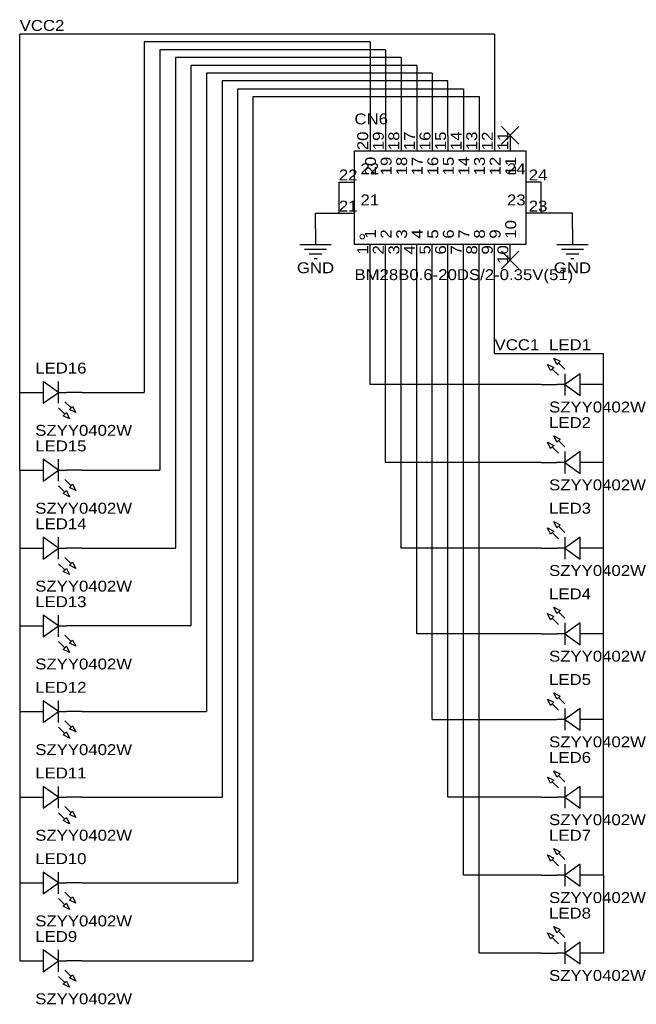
# Model space of a CAD drawing. Header units: millimetres. Extents: x 103 to 203, y 18 to 179.
import ezdxf
from ezdxf.enums import TextEntityAlignment as Align

# ---------------------------------------------------------------- set-up
doc = ezdxf.new("R2010")
doc.units = ezdxf.units.MM
doc.header["$MEASUREMENT"] = 0
doc.styles.get("Standard").update_dxf_attribs({"font": 'arial.ttf'})

msp = doc.modelspace()

# ---------------------------------------------------------------- linework, layer by layer
at = {"color": 1, "true_color": 0x008800}
for points in [[(102.87, 118.11), (102.87, 176.53)], [(180.34, 176.53), (102.87, 176.53)], [(123.19, 175.26), (123.19, 118.11)], [(160.02, 175.26), (123.19, 175.26)], [(160.02, 175.26), (160.02, 160.02)], [(180.34, 176.53), (180.34, 160.02)], [(125.73, 173.99), (125.73, 105.41)], [(162.56, 173.99), (125.73, 173.99)], [(162.56, 173.99), (162.56, 160.02)], [(128.27, 172.72), (128.27, 92.71)], [(165.1, 172.72), (128.27, 172.72)], [(165.1, 172.72), (165.1, 160.02)], [(130.81, 171.45), (130.81, 80.01)], [(167.64, 171.45), (130.81, 171.45)], [(167.64, 171.45), (167.64, 160.02)], [(133.35, 170.18), (133.35, 66.04)], [(170.18, 170.18), (133.35, 170.18)], [(135.89, 168.91), (135.89, 52.07)], [(172.72, 168.91), (135.89, 168.91)], [(170.18, 170.18), (170.18, 160.02)], [(172.72, 160.02), (172.72, 168.91)], [(138.43, 38.1), (138.43, 167.64)], [(138.43, 167.64), (175.26, 167.64)], [(175.26, 167.64), (175.26, 160.02)], [(140.97, 25.4), (140.97, 166.37)], [(140.97, 166.37), (177.8, 166.37)], [(177.8, 166.37), (177.8, 160.02)], [(154.94, 152.4), (154.94, 147.32)], [(187.96, 147.32), (187.96, 152.4)], [(151.13, 147.32), (154.94, 147.32)], [(151.13, 144.78), (151.13, 147.32)], [(193.04, 147.32), (187.96, 147.32)], [(193.04, 144.78), (193.04, 147.32)], [(160.02, 119.38), (160.02, 139.7)], [(162.56, 106.68), (162.56, 139.7)], [(165.1, 92.71), (165.1, 139.7)], [(167.64, 78.74), (167.64, 139.7)], [(170.18, 64.77), (170.18, 139.7)], [(172.72, 52.07), (172.72, 139.7)], [(175.26, 39.37), (175.26, 139.7)], [(177.8, 26.67), (177.8, 139.7)], [(180.34, 124.46), (180.34, 139.7)], [(180.34, 124.46), (198.12, 124.46)], [(198.12, 119.38), (198.12, 124.46)], [(187.96, 119.38), (160.02, 119.38)], [(198.12, 106.68), (198.12, 119.38)], [(102.87, 105.41), (102.87, 118.11)], [(113.03, 118.11), (123.19, 118.11)], [(187.96, 106.68), (162.56, 106.68)], [(198.12, 92.71), (198.12, 106.68)], [(102.87, 105.41), (102.87, 92.71)], [(113.03, 105.41), (125.73, 105.41)], [(102.87, 92.71), (102.87, 80.01)], [(113.03, 92.71), (128.27, 92.71)], [(187.96, 92.71), (165.1, 92.71)], [(198.12, 78.74), (198.12, 92.71)], [(102.87, 80.01), (102.87, 66.04)], [(130.81, 80.01), (113.03, 80.01)], [(187.96, 78.74), (167.64, 78.74)], [(198.12, 64.77), (198.12, 78.74)], [(102.87, 66.04), (102.87, 52.07)], [(113.03, 66.04), (133.35, 66.04)], [(170.18, 64.77), (187.96, 64.77)], [(198.12, 52.07), (198.12, 64.77)], [(102.87, 52.07), (102.87, 38.1)], [(113.03, 52.07), (135.89, 52.07)], [(187.96, 52.07), (172.72, 52.07)], [(198.12, 39.37), (198.12, 52.07)], [(187.96, 39.37), (175.26, 39.37)], [(198.12, 39.37), (198.12, 26.67)], [(102.87, 38.1), (102.87, 25.4)], [(113.03, 38.1), (138.43, 38.1)], [(187.96, 26.67), (177.8, 26.67)], [(113.03, 25.4), (140.97, 25.4)]]:
    msp.add_lwpolyline(points, dxfattribs=at)
at = {"color": 1, "true_color": 0x999999}
for points in [[(184.32, 161.46), (181.44, 158.58)], [(181.44, 161.46), (184.32, 158.58)], [(184.32, 141.14), (181.44, 138.26)], [(181.44, 141.14), (184.32, 138.26)]]:
    msp.add_lwpolyline(points, dxfattribs=at)
at = {"color": 1, "true_color": 0x880000}
for points in [[(160.02, 160.02), (160.02, 157.48)], [(162.56, 160.02), (162.56, 157.48)], [(165.1, 160.02), (165.1, 157.48)], [(167.64, 160.02), (167.64, 157.48)], [(170.18, 160.02), (170.18, 157.48)], [(172.72, 160.02), (172.72, 157.48)], [(175.26, 160.02), (175.26, 157.48)], [(177.8, 160.02), (177.8, 157.48)], [(180.34, 160.02), (180.34, 157.48)], [(182.88, 160.02), (182.88, 157.48)], [(154.94, 152.4), (157.48, 152.4)], [(187.96, 152.4), (185.42, 152.4)], [(154.94, 147.32), (157.48, 147.32)], [(187.96, 147.32), (185.42, 147.32)], [(151.13, 144.78), (151.13, 142.24)], [(193.04, 144.78), (193.04, 142.24)], [(160.02, 139.7), (160.02, 142.24)], [(162.56, 139.7), (162.56, 142.24)], [(165.1, 139.7), (165.1, 142.24)], [(167.64, 139.7), (167.64, 142.24)], [(170.18, 139.7), (170.18, 142.24)], [(172.72, 139.7), (172.72, 142.24)], [(175.26, 139.7), (175.26, 142.24)], [(177.8, 139.7), (177.8, 142.24)], [(180.34, 139.7), (180.34, 142.24)], [(182.88, 139.7), (182.88, 142.24)], [(187.96, 119.38), (190.5, 119.38)], [(198.12, 119.38), (195.58, 119.38)], [(102.87, 118.11), (105.41, 118.11)], [(113.03, 118.11), (110.49, 118.11)], [(187.96, 106.68), (190.5, 106.68)], [(198.12, 106.68), (195.58, 106.68)], [(102.87, 105.41), (105.41, 105.41)], [(113.03, 105.41), (110.49, 105.41)], [(102.87, 92.71), (105.41, 92.71)], [(113.03, 92.71), (110.49, 92.71)], [(187.96, 92.71), (190.5, 92.71)], [(198.12, 92.71), (195.58, 92.71)], [(102.87, 80.01), (105.41, 80.01)], [(113.03, 80.01), (110.49, 80.01)], [(187.96, 78.74), (190.5, 78.74)], [(198.12, 78.74), (195.58, 78.74)], [(102.87, 66.04), (105.41, 66.04)], [(113.03, 66.04), (110.49, 66.04)], [(187.96, 64.77), (190.5, 64.77)], [(198.12, 64.77), (195.58, 64.77)], [(102.87, 52.07), (105.41, 52.07)], [(113.03, 52.07), (110.49, 52.07)], [(187.96, 52.07), (190.5, 52.07)], [(198.12, 52.07), (195.58, 52.07)], [(187.96, 39.37), (190.5, 39.37)], [(198.12, 39.37), (195.58, 39.37)], [(102.87, 38.1), (105.41, 38.1)], [(113.03, 38.1), (110.49, 38.1)], [(187.96, 26.67), (190.5, 26.67)], [(198.12, 26.67), (195.58, 26.67)], [(102.87, 25.4), (105.41, 25.4)], [(113.03, 25.4), (110.49, 25.4)]]:
    msp.add_lwpolyline(points, dxfattribs=at)
at = {"color": 1, "true_color": 0xa00000}
for points in [[(157.48, 142.24), (157.48, 157.48), (185.42, 157.48), (185.42, 142.24)], [(189.99, 123.7), (191.01, 123.19), (190.5, 122.68)], [(188.98, 122.68), (189.99, 122.17), (189.48, 121.67)], [(194.31, 121.16), (191.77, 119.38), (194.31, 117.6)], [(106.68, 116.33), (109.22, 118.11), (106.68, 119.89)], [(112.01, 114.81), (111, 115.32), (111.51, 115.82)], [(111, 113.79), (109.98, 114.3), (110.49, 114.81)], [(189.99, 111), (191.01, 110.49), (190.5, 109.98)], [(188.98, 109.98), (189.99, 109.47), (189.48, 108.97)], [(194.31, 108.46), (191.77, 106.68), (194.31, 104.9)], [(106.68, 103.63), (109.22, 105.41), (106.68, 107.19)], [(112.01, 102.11), (111, 102.62), (111.51, 103.12)], [(111, 101.09), (109.98, 101.6), (110.49, 102.11)], [(189.99, 97.03), (191.01, 96.52), (190.5, 96.01)], [(188.98, 96.01), (189.99, 95.5), (189.48, 95)], [(106.68, 90.93), (109.22, 92.71), (106.68, 94.49)], [(194.31, 94.49), (191.77, 92.71), (194.31, 90.93)], [(112.01, 89.41), (111, 89.92), (111.51, 90.42)], [(111, 88.39), (109.98, 88.9), (110.49, 89.41)], [(188.98, 82.04), (189.99, 81.53), (189.48, 81.03)], [(189.99, 83.06), (191.01, 82.55), (190.5, 82.04)], [(106.68, 78.23), (109.22, 80.01), (106.68, 81.79)], [(194.31, 80.52), (191.77, 78.74), (194.31, 76.96)], [(112.01, 76.71), (111, 77.22), (111.51, 77.72)], [(111, 75.69), (109.98, 76.2), (110.49, 76.71)], [(189.99, 69.09), (191.01, 68.58), (190.5, 68.07)], [(106.68, 64.26), (109.22, 66.04), (106.68, 67.82)], [(188.98, 68.07), (189.99, 67.56), (189.48, 67.06)], [(194.31, 66.55), (191.77, 64.77), (194.31, 62.99)], [(111, 61.72), (109.98, 62.23), (110.49, 62.74)], [(112.01, 62.74), (111, 63.25), (111.51, 63.75)], [(189.99, 56.39), (191.01, 55.88), (190.5, 55.37)], [(188.98, 55.37), (189.99, 54.86), (189.48, 54.36)], [(106.68, 50.29), (109.22, 52.07), (106.68, 53.85)], [(194.31, 53.85), (191.77, 52.07), (194.31, 50.29)], [(112.01, 48.77), (111, 49.28), (111.51, 49.78)], [(111, 47.75), (109.98, 48.26), (110.49, 48.77)], [(189.99, 43.69), (191.01, 43.18), (190.5, 42.67)], [(188.98, 42.67), (189.99, 42.16), (189.48, 41.66)], [(194.31, 41.15), (191.77, 39.37), (194.31, 37.59)], [(106.68, 36.32), (109.22, 38.1), (106.68, 39.88)], [(112.01, 34.8), (111, 35.31), (111.51, 35.81)], [(111, 33.78), (109.98, 34.29), (110.49, 34.8)], [(189.99, 30.99), (191.01, 30.48), (190.5, 29.97)], [(188.98, 29.97), (189.99, 29.46), (189.48, 28.96)], [(194.31, 28.45), (191.77, 26.67), (194.31, 24.89)], [(106.68, 23.62), (109.22, 25.4), (106.68, 27.18)], [(112.01, 22.1), (111, 22.61), (111.51, 23.11)], [(111, 21.08), (109.98, 21.59), (110.49, 22.1)]]:
    msp.add_lwpolyline(points, close=True, dxfattribs=at)
for points in [[(148.59, 142.24), (153.67, 142.24)], [(149.35, 141.48), (152.91, 141.48)], [(190.5, 142.24), (195.58, 142.24)], [(191.26, 141.48), (194.82, 141.48)], [(150.11, 140.72), (152.15, 140.72)], [(150.88, 139.95), (151.38, 139.95)], [(192.02, 140.72), (194.06, 140.72)], [(192.79, 139.95), (193.29, 139.95)], [(191.77, 121.92), (190.75, 122.94)], [(190.75, 120.9), (189.74, 121.92)], [(191.77, 121.16), (191.77, 117.6)], [(109.22, 116.33), (109.22, 119.89)], [(191.77, 119.38), (190.5, 119.38)], [(195.58, 119.38), (194.31, 119.38)], [(105.41, 118.11), (106.68, 118.11)], [(109.22, 118.11), (110.49, 118.11)], [(110.24, 116.59), (111.25, 115.57)], [(109.22, 115.57), (110.24, 114.55)], [(190.75, 108.2), (189.74, 109.22)], [(191.77, 109.22), (190.75, 110.24)], [(191.77, 108.46), (191.77, 104.9)], [(109.22, 103.63), (109.22, 107.19)], [(191.77, 106.68), (190.5, 106.68)], [(195.58, 106.68), (194.31, 106.68)], [(105.41, 105.41), (106.68, 105.41)], [(109.22, 105.41), (110.49, 105.41)], [(109.22, 102.87), (110.24, 101.85)], [(110.24, 103.89), (111.25, 102.87)], [(190.75, 94.23), (189.74, 95.25)], [(191.77, 95.25), (190.75, 96.27)], [(109.22, 90.93), (109.22, 94.49)], [(191.77, 94.49), (191.77, 90.93)], [(105.41, 92.71), (106.68, 92.71)], [(109.22, 92.71), (110.49, 92.71)], [(191.77, 92.71), (190.5, 92.71)], [(195.58, 92.71), (194.31, 92.71)], [(109.22, 90.17), (110.24, 89.15)], [(110.24, 91.19), (111.25, 90.17)], [(191.77, 81.28), (190.75, 82.3)], [(109.22, 78.23), (109.22, 81.79)], [(190.75, 80.26), (189.74, 81.28)], [(191.77, 80.52), (191.77, 76.96)], [(105.41, 80.01), (106.68, 80.01)], [(109.22, 80.01), (110.49, 80.01)], [(191.77, 78.74), (190.5, 78.74)], [(195.58, 78.74), (194.31, 78.74)], [(109.22, 77.47), (110.24, 76.45)], [(110.24, 78.49), (111.25, 77.47)], [(109.22, 64.26), (109.22, 67.82)], [(191.77, 67.31), (190.75, 68.33)], [(105.41, 66.04), (106.68, 66.04)], [(109.22, 66.04), (110.49, 66.04)], [(190.75, 66.29), (189.74, 67.31)], [(191.77, 66.55), (191.77, 62.99)], [(110.24, 64.52), (111.25, 63.5)], [(191.77, 64.77), (190.5, 64.77)], [(195.58, 64.77), (194.31, 64.77)], [(109.22, 63.5), (110.24, 62.48)], [(190.75, 53.59), (189.74, 54.61)], [(191.77, 54.61), (190.75, 55.63)], [(109.22, 50.29), (109.22, 53.85)], [(191.77, 53.85), (191.77, 50.29)], [(105.41, 52.07), (106.68, 52.07)], [(109.22, 52.07), (110.49, 52.07)], [(191.77, 52.07), (190.5, 52.07)], [(195.58, 52.07), (194.31, 52.07)], [(110.24, 50.55), (111.25, 49.53)], [(109.22, 49.53), (110.24, 48.51)], [(190.75, 40.89), (189.74, 41.91)], [(191.77, 41.91), (190.75, 42.93)], [(191.77, 41.15), (191.77, 37.59)], [(109.22, 36.32), (109.22, 39.88)], [(191.77, 39.37), (190.5, 39.37)], [(195.58, 39.37), (194.31, 39.37)], [(105.41, 38.1), (106.68, 38.1)], [(109.22, 38.1), (110.49, 38.1)], [(109.22, 35.56), (110.24, 34.54)], [(110.24, 36.58), (111.25, 35.56)], [(190.75, 28.19), (189.74, 29.21)], [(191.77, 29.21), (190.75, 30.23)], [(191.77, 28.45), (191.77, 24.89)], [(109.22, 23.62), (109.22, 27.18)], [(191.77, 26.67), (190.5, 26.67)], [(195.58, 26.67), (194.31, 26.67)], [(105.41, 25.4), (106.68, 25.4)], [(109.22, 25.4), (110.49, 25.4)], [(109.22, 22.86), (110.24, 21.84)], [(110.24, 23.88), (111.25, 22.86)]]:
    msp.add_lwpolyline(points, dxfattribs=at)
at = {"color": 1, "lineweight": 0, "true_color": 0xa00000}
msp.add_circle((158.75, 143.51), 0.381, dxfattribs=at)

# ---------------------------------------------------------------- texts
at = {"color": 1, "true_color": 0x0000ff, "width": 1.1}
for s, p in [('VCC2', (102.87, 176.53)), ('BM28B0.6-20DS/2-0.35V(51)', (157.48, 135.89)), ('VCC1', (180.34, 124.46)), ('SZYY0402W', (189.23, 114.3)), ('SZYY0402W', (105.41, 110.49)), ('SZYY0402W', (189.23, 101.6)), ('SZYY0402W', (105.41, 97.79)), ('SZYY0402W', (189.23, 87.63)), ('SZYY0402W', (105.41, 85.09)), ('SZYY0402W', (189.23, 73.66)), ('SZYY0402W', (105.41, 72.39)), ('SZYY0402W', (189.23, 59.69)), ('SZYY0402W', (105.41, 58.42)), ('SZYY0402W', (189.23, 46.99)), ('SZYY0402W', (105.41, 44.45)), ('SZYY0402W', (189.23, 34.29)), ('SZYY0402W', (105.41, 30.48)), ('SZYY0402W', (189.23, 21.59)), ('SZYY0402W', (105.41, 17.78))]:
    msp.add_text(s, height=1.778, dxfattribs=at).set_placement(p, align=Align.BOTTOM_LEFT)
at = {"color": 1, "true_color": 0x000080, "width": 1.1}
for s, p in [('CN6', (157.48, 161.29)), ('LED1', (189.23, 124.46)), ('LED16', (105.41, 120.65)), ('LED2', (189.23, 111.76)), ('LED15', (105.41, 107.95)), ('LED3', (189.23, 97.79)), ('LED14', (105.41, 95.25)), ('LED4', (189.23, 83.82)), ('LED13', (105.41, 82.55)), ('LED12', (105.41, 68.58)), ('LED5', (189.23, 69.85)), ('LED6', (189.23, 57.15)), ('LED11', (105.41, 54.61)), ('LED7', (189.23, 44.45)), ('LED10', (105.41, 40.64)), ('LED8', (189.23, 31.75)), ('LED9', (105.41, 27.94))]:
    msp.add_text(s, height=1.778, dxfattribs=at).set_placement(p, align=Align.BOTTOM_LEFT)
at = {"color": 1, "true_color": 0x000000, "width": 1.1}
for s, height, p in [('20', 1.778, (160.25, 157.61)), ('19', 1.778, (162.79, 157.61)), ('18', 1.778, (165.33, 157.61)), ('17', 1.778, (167.87, 157.61)), ('16', 1.778, (170.41, 157.61)), ('15', 1.778, (172.95, 157.61)), ('14', 1.778, (175.49, 157.61)), ('13', 1.778, (178.03, 157.61)), ('12', 1.778, (180.57, 157.61)), ('11', 1.778, (183.11, 157.61)), ('4', 1.78, (169.14, 143.18)), ('6', 1.78, (174.22, 143.18)), ('7', 1.78, (176.76, 143.18)), ('8', 1.78, (179.3, 143.18)), ('10', 1.778, (184.38, 143.18)), ('1', 1.78, (161.52, 143.18)), ('2', 1.78, (164.06, 143.18)), ('3', 1.78, (166.6, 143.18)), ('5', 1.78, (171.68, 143.18)), ('9', 1.78, (181.84, 143.18))]:
    msp.add_text(s, height=height, rotation=90, dxfattribs=at).set_placement(p, align=Align.BOTTOM_LEFT)
for s, height, p in [('20', 1.778, (161.52, 156.54)), ('19', 1.778, (164.06, 156.54)), ('18', 1.778, (166.6, 156.54)), ('17', 1.778, (169.14, 156.54)), ('16', 1.778, (171.68, 156.54)), ('15', 1.778, (174.22, 156.54)), ('14', 1.778, (176.76, 156.54)), ('13', 1.778, (179.3, 156.54)), ('12', 1.778, (181.84, 156.54)), ('11', 1.778, (184.38, 156.54)), ('1', 1.78, (160.25, 142.11)), ('2', 1.78, (162.79, 142.11)), ('3', 1.78, (165.33, 142.11)), ('4', 1.78, (167.87, 142.11)), ('5', 1.78, (170.41, 142.11)), ('6', 1.78, (172.95, 142.11)), ('7', 1.78, (175.49, 142.11)), ('8', 1.78, (178.03, 142.11)), ('9', 1.78, (180.57, 142.11)), ('10', 1.778, (183.11, 142.11))]:
    msp.add_text(s, height=height, rotation=90, dxfattribs=at).set_placement(p, align=Align.BOTTOM_RIGHT)
for s, p in [('22', (157.97, 152.15)), ('24', (185.4, 153.16)), ('21', (157.97, 147.07)), ('23', (185.4, 148.08))]:
    msp.add_text(s, height=1.778, dxfattribs=at).set_placement(p, align=Align.BOTTOM_RIGHT)
for s, p in [('22', (158.47, 153.16)), ('24', (185.91, 152.15)), ('21', (158.47, 148.08)), ('23', (185.91, 147.07))]:
    msp.add_text(s, height=1.778, dxfattribs=at).set_placement(p, align=Align.BOTTOM_LEFT)
at = {"color": 1, "true_color": 0x000080, "width": 1.1}
for p in [(151.13, 138.43), (193.04, 138.43)]:
    msp.add_text('GND', height=1.778, dxfattribs=at).set_placement(p, align=Align.MIDDLE_CENTER)

doc.saveas('drawing.dxf')
